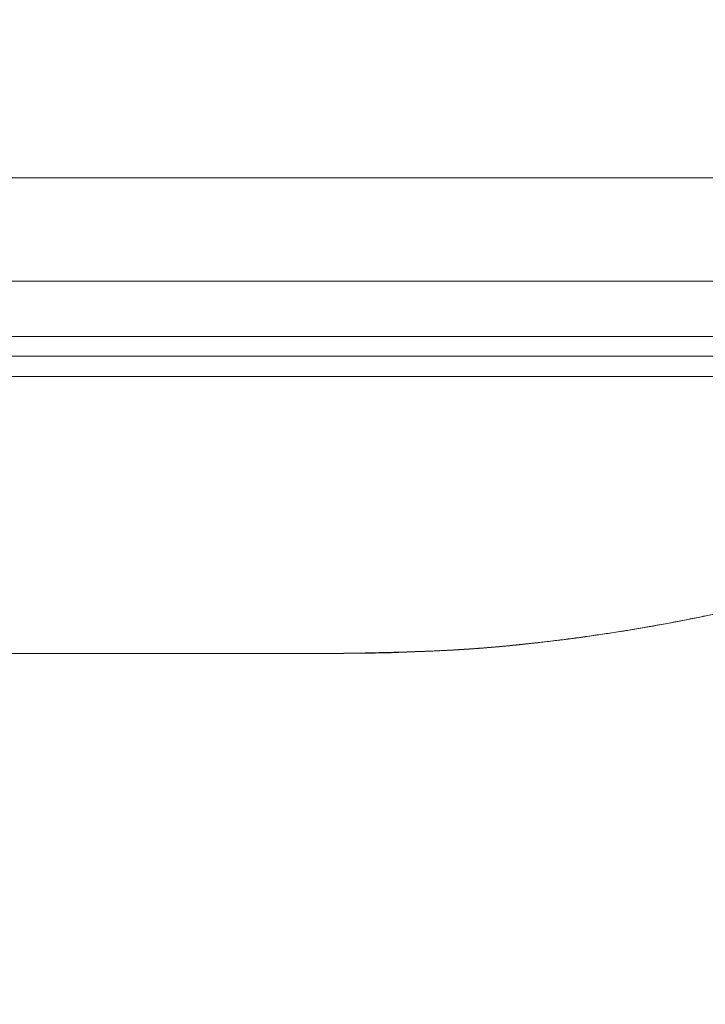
# Model space of a CAD drawing. Extents: x 0 to 59450, y 0 to 42050.
# Tile 249 of 256: x 35059 to 35069, y 35017 to 35031. Entities that reach past the tile are written whole.
import ezdxf

# ---------------------------------------------------------------- set-up
doc = ezdxf.new("R2010")
doc.units = 0
doc.header["$LTSCALE"] = 20
doc.header["$MEASUREMENT"] = 0
doc.layers.get('0').update_dxf_attribs({"linetype": 'CONTINUOUS'})
doc.layers.get('Defpoints').update_dxf_attribs({"linetype": 'CONTINUOUS'})
doc.dimstyles.new('DXF001', dxfattribs={"dimtxt": 3.1, "dimasz": 2, "dimexe": 2, "dimexo": 0.8, "dimgap": 0.09, "dimtad": 1, "dimdsep": 46, "dimtxsty": 'STANDARD', "dimcen": 0.09, "dimazin": 2, "dimtfac": 0.645161, "dimtdec": 4, "dimtmove": 0, "dimatfit": 3, "dimfxl": 1, "dimtvp": 0.66129, "dimtolj": 1, "dimtzin": 0, "dimarcsym": 0})

# ---------------------------------------------------------------- blocks, each defined once
blk = doc.blocks.new('_OPEN')
at = {"color": 0, "linetype": 'ByBlock', "lineweight": -2}
for p, q in [((-1, 0.166667), (0, 0)), ((0, 0), (-1, -0.166667)), ((0, 0), (-1, 0))]:
    blk.add_line(p, q, dxfattribs=at)
blk = doc.blocks.new('*D31')
at = {"color": 0, "linetype": 'Continuous', "lineweight": -2}
for p, q in [((40080.241, 35874.159), (40080.241, 34418.443)), ((34086.452, 35044.922), (34086.452, 34418.443)), ((34088.452, 34420.443), (40078.241, 34420.443))]:
    blk.add_line(p, q, dxfattribs=at)
at = {"layer": 'Defpoints', "color": 0, "linetype": 'Continuous'}
for p in [(40080.241, 35874.959), (34086.452, 35045.722), (40080.241, 34420.443)]:
    blk.add_point(p, dxfattribs=at)
at = {"color": 0, "linetype": 'Continuous', "lineweight": -2, "xscale": 2, "yscale": 2, "zscale": 2, "rotation": 180}
blk.add_blockref('_OPEN', (34086.452, 34420.443), dxfattribs=at)
at = {"color": 0, "linetype": 'Continuous', "lineweight": -2, "xscale": 2, "yscale": 2, "zscale": 2}
blk.add_blockref('_OPEN', (40080.241, 34420.443), dxfattribs=at)
at = {"color": 0, "linetype": 'Continuous', "lineweight": 13, "insert": (37257.246, 34460.533), "char_height": 80, "attachment_point": 5}
blk.add_mtext('\\A1;\\A1;5994', dxfattribs=at)
blk = doc.blocks.new('*D32')
at = {"color": 0, "linetype": 'Continuous', "lineweight": -2}
for p, q in [((36630.841, 38018.759), (33035.556, 38018.759)), ((33037.556, 35020.459), (33037.556, 38016.759)), ((34773.905, 35018.459), (33035.556, 35018.459))]:
    blk.add_line(p, q, dxfattribs=at)
at = {"layer": 'Defpoints', "color": 0, "linetype": 'Continuous'}
for p in [(33037.556, 38018.759), (36631.641, 38018.759), (34774.705, 35018.459)]:
    blk.add_point(p, dxfattribs=at)
at = {"color": 0, "linetype": 'Continuous', "lineweight": -2, "xscale": 2, "yscale": 2, "zscale": 2}
for p, rotation in [((33037.556, 38018.759), 90), ((33037.556, 35018.459), 270)]:
    blk.add_blockref('_OPEN', p, dxfattribs=dict(at, rotation=rotation))
at = {"color": 0, "linetype": 'Continuous', "lineweight": 13, "insert": (32997.466, 36692.509), "char_height": 80, "attachment_point": 5, "rotation": 90}
blk.add_mtext('\\A1;\\A1;3000', dxfattribs=at)

msp = doc.modelspace()

# ---------------------------------------------------------------- linework, layer by layer
at = {"color": 3, "linetype": 'Continuous', "lineweight": 13}
for p, q in [((34971.456, 35028.959), (35819.567, 35028.959)), ((34642.507, 35027.508), (35903.691, 35027.508)), ((35904.465, 35026.735), (34642.507, 35026.735)), ((34844.705, 35026.459), (35103.24, 35026.459)), ((35076.81, 35026.171), (34844.705, 35026.171)), ((35068.395, 35022.771), (35068.422, 35022.776)), ((35068.422, 35022.776), (35068.449, 35022.782)), ((35068.449, 35022.782), (35068.475, 35022.787)), ((35068.475, 35022.787), (35068.502, 35022.793)), ((35068.502, 35022.793), (35068.529, 35022.798)), ((35068.529, 35022.798), (35068.555, 35022.804)), ((35068.555, 35022.804), (35068.582, 35022.809)), ((35067.648, 35022.633), (35067.675, 35022.637)), ((35067.675, 35022.637), (35067.702, 35022.642)), ((35067.702, 35022.642), (35067.728, 35022.646)), ((35067.728, 35022.646), (35067.755, 35022.651)), ((35067.942, 35022.684), (35067.969, 35022.689)), ((35067.969, 35022.689), (35067.995, 35022.694)), ((35067.995, 35022.694), (35068.022, 35022.699)), ((35068.022, 35022.699), (35068.049, 35022.704)), ((35068.049, 35022.704), (35068.075, 35022.709)), ((35068.075, 35022.709), (35068.102, 35022.714)), ((35068.102, 35022.714), (35068.129, 35022.719)), ((35068.129, 35022.719), (35068.156, 35022.724)), ((35068.156, 35022.724), (35068.182, 35022.729)), ((35068.182, 35022.729), (35068.209, 35022.734)), ((35068.209, 35022.734), (35068.236, 35022.739)), ((35068.236, 35022.739), (35068.262, 35022.744)), ((35068.262, 35022.744), (35068.289, 35022.75)), ((35068.289, 35022.75), (35068.316, 35022.755)), ((35068.316, 35022.755), (35068.342, 35022.76)), ((35068.342, 35022.76), (35068.369, 35022.766)), ((35068.369, 35022.766), (35068.395, 35022.771)), ((35066.738, 35022.496), (35066.764, 35022.5)), ((35066.764, 35022.5), (35066.791, 35022.503)), ((35066.791, 35022.503), (35066.818, 35022.507)), ((35066.818, 35022.507), (35066.845, 35022.511)), ((35066.845, 35022.511), (35066.872, 35022.514)), ((35066.872, 35022.514), (35066.898, 35022.518)), ((35066.898, 35022.518), (35066.925, 35022.522)), ((35066.925, 35022.522), (35066.952, 35022.525)), ((35066.952, 35022.525), (35066.979, 35022.529)), ((35066.979, 35022.529), (35067.006, 35022.533)), ((35067.006, 35022.533), (35067.032, 35022.537)), ((35067.032, 35022.537), (35067.059, 35022.541)), ((35067.059, 35022.541), (35067.086, 35022.545)), ((35067.086, 35022.545), (35067.113, 35022.548)), ((35067.113, 35022.548), (35067.14, 35022.552)), ((35067.14, 35022.552), (35067.166, 35022.556)), ((35067.166, 35022.556), (35067.193, 35022.56)), ((35067.193, 35022.56), (35067.22, 35022.564)), ((35067.22, 35022.564), (35067.247, 35022.568)), ((35067.247, 35022.568), (35067.274, 35022.572)), ((35067.274, 35022.572), (35067.3, 35022.577)), ((35067.3, 35022.577), (35067.327, 35022.581)), ((35067.327, 35022.581), (35067.354, 35022.585)), ((35067.354, 35022.585), (35067.381, 35022.589)), ((35067.381, 35022.589), (35067.407, 35022.593)), ((35067.407, 35022.593), (35067.434, 35022.597)), ((35067.434, 35022.597), (35067.461, 35022.602)), ((35067.461, 35022.602), (35067.488, 35022.606)), ((35067.488, 35022.606), (35067.514, 35022.61)), ((35067.514, 35022.61), (35067.541, 35022.615)), ((35067.541, 35022.615), (35067.568, 35022.619)), ((35067.568, 35022.619), (35067.595, 35022.624)), ((35067.595, 35022.624), (35067.621, 35022.628)), ((35067.621, 35022.628), (35067.648, 35022.633)), ((35065.463, 35022.358), (35065.479, 35022.36)), ((35065.479, 35022.36), (35065.495, 35022.361)), ((35065.495, 35022.361), (35065.511, 35022.362)), ((35065.511, 35022.362), (35065.527, 35022.364)), ((35065.527, 35022.364), (35065.543, 35022.365)), ((35065.543, 35022.365), (35065.559, 35022.366)), ((35065.559, 35022.366), (35065.575, 35022.368)), ((35065.575, 35022.368), (35065.591, 35022.369)), ((35065.591, 35022.369), (35065.607, 35022.37)), ((35065.607, 35022.37), (35065.623, 35022.372)), ((35065.623, 35022.372), (35065.639, 35022.373)), ((35065.639, 35022.373), (35065.655, 35022.374)), ((35065.655, 35022.374), (35065.671, 35022.376)), ((35065.671, 35022.376), (35065.687, 35022.377)), ((35065.687, 35022.377), (35065.703, 35022.379)), ((35065.703, 35022.379), (35065.719, 35022.38)), ((35065.719, 35022.38), (35065.735, 35022.382)), ((35065.735, 35022.382), (35065.751, 35022.383)), ((35065.751, 35022.383), (35065.767, 35022.385)), ((35065.767, 35022.385), (35065.783, 35022.386)), ((35065.783, 35022.386), (35065.799, 35022.388)), ((35065.799, 35022.388), (35065.815, 35022.389)), ((35065.815, 35022.389), (35065.831, 35022.391)), ((35065.831, 35022.391), (35065.847, 35022.392)), ((35065.847, 35022.392), (35065.863, 35022.394)), ((35065.863, 35022.394), (35065.879, 35022.396)), ((35065.879, 35022.396), (35065.895, 35022.397)), ((35065.895, 35022.397), (35065.911, 35022.399)), ((35065.911, 35022.399), (35065.926, 35022.4)), ((35065.926, 35022.4), (35065.942, 35022.402)), ((35065.942, 35022.402), (35065.958, 35022.404)), ((35065.958, 35022.404), (35065.974, 35022.405)), ((35065.974, 35022.405), (35065.99, 35022.407)), ((35065.99, 35022.407), (35066.006, 35022.409)), ((35066.006, 35022.409), (35066.022, 35022.41)), ((35066.022, 35022.41), (35066.038, 35022.412)), ((35066.038, 35022.412), (35066.054, 35022.414)), ((35066.054, 35022.414), (35066.07, 35022.415)), ((35066.067, 35022.415), (35066.093, 35022.418)), ((35066.07, 35022.415), (35066.086, 35022.417)), ((35066.086, 35022.417), (35066.102, 35022.419)), ((35066.093, 35022.418), (35066.12, 35022.421)), ((35066.102, 35022.419), (35066.119, 35022.421)), ((35066.119, 35022.421), (35066.134, 35022.422)), ((35066.12, 35022.421), (35066.147, 35022.424)), ((35066.134, 35022.422), (35066.148, 35022.424)), ((35066.147, 35022.424), (35066.174, 35022.427)), ((35066.148, 35022.424), (35066.166, 35022.426)), ((35066.174, 35022.427), (35066.201, 35022.43)), ((35066.194, 35022.429), (35066.23, 35022.433)), ((35066.201, 35022.43), (35066.228, 35022.433)), ((35066.228, 35022.433), (35066.255, 35022.436)), ((35066.255, 35022.436), (35066.281, 35022.439)), ((35066.281, 35022.439), (35066.308, 35022.442)), ((35066.308, 35022.442), (35066.335, 35022.445)), ((35066.335, 35022.445), (35066.362, 35022.449)), ((35066.362, 35022.449), (35066.389, 35022.452)), ((35066.389, 35022.452), (35066.416, 35022.455)), ((35066.416, 35022.455), (35066.442, 35022.458)), ((35066.442, 35022.458), (35066.469, 35022.462)), ((35066.469, 35022.462), (35066.496, 35022.465)), ((35066.496, 35022.465), (35066.523, 35022.468)), ((35066.523, 35022.468), (35066.55, 35022.472)), ((35066.55, 35022.472), (35066.577, 35022.475)), ((35066.577, 35022.475), (35066.603, 35022.479)), ((35066.603, 35022.479), (35066.63, 35022.482)), ((35066.63, 35022.482), (35066.657, 35022.486)), ((35066.657, 35022.486), (35066.684, 35022.489)), ((35066.684, 35022.489), (35066.711, 35022.493)), ((35066.711, 35022.493), (35066.738, 35022.496)), ((34844.705, 35022.283), (35063.511, 35022.283)), ((35063.511, 35022.284), (35063.527, 35022.284)), ((35063.511, 35022.284), (35063.538, 35022.284)), ((35063.591, 35022.285), (35063.607, 35022.285)), ((35063.607, 35022.285), (35063.623, 35022.285)), ((35063.623, 35022.285), (35063.639, 35022.286)), ((35063.639, 35022.286), (35063.655, 35022.286)), ((35063.655, 35022.286), (35063.671, 35022.286)), ((35063.671, 35022.286), (35063.687, 35022.286)), ((35063.673, 35022.286), (35063.7, 35022.287)), ((35063.687, 35022.286), (35063.703, 35022.287)), ((35063.7, 35022.287), (35063.726, 35022.287)), ((35063.703, 35022.287), (35063.719, 35022.287)), ((35063.719, 35022.287), (35063.735, 35022.287)), ((35063.726, 35022.287), (35063.753, 35022.288)), ((35063.735, 35022.287), (35063.751, 35022.287)), ((35063.751, 35022.287), (35063.767, 35022.288)), ((35063.753, 35022.288), (35063.78, 35022.288)), ((35063.767, 35022.288), (35063.783, 35022.288)), ((35063.78, 35022.288), (35063.807, 35022.289)), ((35063.783, 35022.288), (35063.799, 35022.288)), ((35063.799, 35022.288), (35063.815, 35022.289)), ((35063.807, 35022.289), (35063.834, 35022.289)), ((35063.815, 35022.289), (35063.831, 35022.289)), ((35063.831, 35022.289), (35063.847, 35022.289)), ((35063.834, 35022.289), (35063.861, 35022.29)), ((35063.847, 35022.289), (35063.863, 35022.29)), ((35063.861, 35022.29), (35063.888, 35022.29)), ((35063.863, 35022.29), (35063.879, 35022.29)), ((35063.879, 35022.29), (35063.895, 35022.29)), ((35063.888, 35022.29), (35063.915, 35022.291)), ((35063.895, 35022.29), (35063.911, 35022.291)), ((35063.911, 35022.291), (35063.927, 35022.291)), ((35063.915, 35022.291), (35063.942, 35022.291)), ((35063.927, 35022.291), (35063.943, 35022.291)), ((35063.942, 35022.291), (35063.969, 35022.292)), ((35063.943, 35022.291), (35063.959, 35022.292)), ((35063.959, 35022.292), (35063.975, 35022.292)), ((35063.969, 35022.292), (35063.996, 35022.292)), ((35063.975, 35022.292), (35063.991, 35022.292)), ((35063.991, 35022.292), (35064.007, 35022.293)), ((35063.996, 35022.292), (35064.023, 35022.293)), ((35064.007, 35022.293), (35064.023, 35022.293)), ((35064.023, 35022.293), (35064.05, 35022.294)), ((35064.023, 35022.293), (35064.039, 35022.293)), ((35064.039, 35022.293), (35064.056, 35022.294)), ((35064.05, 35022.294), (35064.077, 35022.294)), ((35064.056, 35022.294), (35064.072, 35022.294)), ((35064.072, 35022.294), (35064.088, 35022.294)), ((35064.077, 35022.294), (35064.103, 35022.295)), ((35064.088, 35022.294), (35064.104, 35022.295)), ((35064.103, 35022.295), (35064.13, 35022.296)), ((35064.104, 35022.295), (35064.12, 35022.295)), ((35064.12, 35022.295), (35064.136, 35022.296)), ((35064.13, 35022.296), (35064.157, 35022.296)), ((35064.136, 35022.296), (35064.152, 35022.296)), ((35064.152, 35022.296), (35064.168, 35022.296)), ((35064.157, 35022.296), (35064.184, 35022.297)), ((35064.168, 35022.296), (35064.184, 35022.297)), ((35064.184, 35022.297), (35064.211, 35022.298)), ((35064.184, 35022.297), (35064.2, 35022.297)), ((35064.2, 35022.297), (35064.216, 35022.298)), ((35064.211, 35022.298), (35064.238, 35022.298)), ((35064.216, 35022.298), (35064.232, 35022.298)), ((35064.232, 35022.298), (35064.248, 35022.299)), ((35064.238, 35022.298), (35064.265, 35022.299)), ((35064.248, 35022.299), (35064.264, 35022.299)), ((35064.264, 35022.299), (35064.28, 35022.299)), ((35064.265, 35022.299), (35064.292, 35022.3)), ((35064.28, 35022.299), (35064.296, 35022.3)), ((35064.292, 35022.3), (35064.319, 35022.301)), ((35064.296, 35022.3), (35064.312, 35022.3)), ((35064.312, 35022.3), (35064.328, 35022.301)), ((35064.319, 35022.301), (35064.346, 35022.301)), ((35064.328, 35022.301), (35064.344, 35022.301)), ((35064.344, 35022.301), (35064.36, 35022.302)), ((35064.346, 35022.301), (35064.373, 35022.302)), ((35064.36, 35022.302), (35064.376, 35022.302)), ((35064.373, 35022.302), (35064.4, 35022.303)), ((35064.376, 35022.302), (35064.392, 35022.303)), ((35064.392, 35022.303), (35064.408, 35022.303)), ((35064.4, 35022.303), (35064.427, 35022.304)), ((35064.408, 35022.303), (35064.424, 35022.304)), ((35064.424, 35022.304), (35064.44, 35022.304)), ((35064.427, 35022.304), (35064.453, 35022.305)), ((35064.44, 35022.304), (35064.456, 35022.305)), ((35064.453, 35022.305), (35064.48, 35022.306)), ((35064.456, 35022.305), (35064.472, 35022.305)), ((35064.472, 35022.305), (35064.488, 35022.306)), ((35064.48, 35022.306), (35064.507, 35022.307)), ((35064.488, 35022.306), (35064.504, 35022.306)), ((35064.504, 35022.306), (35064.52, 35022.307)), ((35064.507, 35022.307), (35064.534, 35022.308)), ((35064.52, 35022.307), (35064.536, 35022.307)), ((35064.534, 35022.308), (35064.561, 35022.308)), ((35064.536, 35022.307), (35064.552, 35022.308)), ((35064.552, 35022.308), (35064.568, 35022.309)), ((35064.561, 35022.308), (35064.588, 35022.309)), ((35064.568, 35022.309), (35064.584, 35022.309)), ((35064.584, 35022.309), (35064.6, 35022.31)), ((35064.588, 35022.309), (35064.615, 35022.31)), ((35064.6, 35022.31), (35064.616, 35022.31)), ((35064.615, 35022.31), (35064.642, 35022.311)), ((35064.616, 35022.31), (35064.632, 35022.311)), ((35064.632, 35022.311), (35064.648, 35022.312)), ((35064.642, 35022.311), (35064.669, 35022.312)), ((35064.648, 35022.312), (35064.664, 35022.312)), ((35064.664, 35022.312), (35064.68, 35022.313)), ((35064.669, 35022.312), (35064.696, 35022.314)), ((35064.68, 35022.313), (35064.696, 35022.313)), ((35064.696, 35022.314), (35064.723, 35022.315)), ((35064.696, 35022.313), (35064.712, 35022.314)), ((35064.712, 35022.314), (35064.728, 35022.315)), ((35064.723, 35022.315), (35064.749, 35022.316)), ((35064.728, 35022.315), (35064.744, 35022.315)), ((35064.744, 35022.315), (35064.76, 35022.316)), ((35064.749, 35022.316), (35064.776, 35022.317)), ((35064.76, 35022.316), (35064.776, 35022.317)), ((35064.776, 35022.317), (35064.792, 35022.318)), ((35064.776, 35022.317), (35064.803, 35022.318)), ((35064.792, 35022.318), (35064.808, 35022.318)), ((35064.803, 35022.318), (35064.83, 35022.319)), ((35064.808, 35022.318), (35064.824, 35022.319)), ((35064.824, 35022.319), (35064.84, 35022.32)), ((35064.83, 35022.319), (35064.857, 35022.321)), ((35064.84, 35022.32), (35064.856, 35022.32)), ((35064.856, 35022.32), (35064.872, 35022.321)), ((35064.872, 35022.321), (35064.888, 35022.322)), ((35064.888, 35022.322), (35064.904, 35022.323)), ((35064.904, 35022.323), (35064.92, 35022.324)), ((35064.92, 35022.324), (35064.936, 35022.324)), ((35064.936, 35022.324), (35064.952, 35022.325)), ((35064.952, 35022.325), (35064.968, 35022.326)), ((35064.968, 35022.326), (35064.984, 35022.327)), ((35064.984, 35022.327), (35065, 35022.328)), ((35065, 35022.328), (35065.016, 35022.329)), ((35065.016, 35022.329), (35065.032, 35022.33)), ((35065.032, 35022.33), (35065.048, 35022.33)), ((35065.048, 35022.33), (35065.064, 35022.331)), ((35065.064, 35022.331), (35065.08, 35022.332)), ((35065.08, 35022.332), (35065.096, 35022.333)), ((35065.096, 35022.333), (35065.112, 35022.334)), ((35065.112, 35022.334), (35065.128, 35022.335)), ((35065.128, 35022.335), (35065.144, 35022.336)), ((35065.144, 35022.336), (35065.16, 35022.337)), ((35065.16, 35022.337), (35065.176, 35022.338)), ((35065.176, 35022.338), (35065.192, 35022.339)), ((35065.192, 35022.339), (35065.208, 35022.34)), ((35065.208, 35022.34), (35065.224, 35022.341)), ((35065.224, 35022.341), (35065.24, 35022.342)), ((35065.24, 35022.342), (35065.256, 35022.343)), ((35065.256, 35022.343), (35065.272, 35022.344)), ((35065.272, 35022.344), (35065.288, 35022.345)), ((35065.288, 35022.345), (35065.303, 35022.347)), ((35065.303, 35022.347), (35065.319, 35022.348)), ((35065.319, 35022.348), (35065.335, 35022.349)), ((35065.335, 35022.349), (35065.351, 35022.35)), ((35065.351, 35022.35), (35065.367, 35022.351)), ((35065.367, 35022.351), (35065.383, 35022.352)), ((35065.383, 35022.352), (35065.399, 35022.354)), ((35065.399, 35022.354), (35065.415, 35022.355)), ((35065.415, 35022.355), (35065.431, 35022.356)), ((35065.431, 35022.356), (35065.447, 35022.357)), ((35065.447, 35022.357), (35065.463, 35022.358))]:
    msp.add_line(p, q, dxfattribs=at)
for centre, radius, start, end in [((35063.511, 35046.971), 24.688, 270, 302.594), ((35063.832, 35045.502), 23.185, 279.7417, 279.8087), ((35063.784, 35045.442), 23.134, 279.9499, 280.0171), ((35063.808, 35045.464), 23.153, 279.9499, 280.017), ((35063.83, 35045.58), 23.263, 279.9135, 279.9805), ((35063.765, 35045.538), 23.232, 280.1581, 280.225), ((35063.786, 35045.574), 23.264, 280.1581, 280.2249), ((35063.807, 35045.61), 23.296, 280.1581, 280.2249), ((35064.026, 35041.094), 18.791, 274.4227, 274.505), ((35063.983, 35041.109), 18.809, 274.6344, 274.7166), ((35064.008, 35041.125), 18.823, 274.6344, 274.7166), ((35063.964, 35041.075), 18.777, 274.8641, 274.9462), ((35063.99, 35041.155), 18.855, 274.846, 274.928), ((35064.017, 35041.158), 18.855, 274.846, 274.928), ((35063.971, 35041.123), 18.825, 275.0764, 275.1583), ((35063.991, 35041.269), 18.968, 275.0576, 275.1392), ((35064.005, 35041.425), 19.122, 275.0579, 275.1389), ((35063.935, 35041.634), 19.337, 275.2895, 275.3692), ((35063.939, 35041.95), 19.651, 275.2702, 275.349), ((35063.868, 35042.216), 19.923, 275.4819, 275.5596), ((35063.871, 35042.388), 20.094, 275.5028, 275.5796), ((35063.87, 35042.751), 20.455, 275.4829, 275.5586), ((35063.795, 35042.937), 20.648, 275.7156, 275.7903), ((35063.792, 35043.317), 21.025, 275.6948, 275.7685), ((35063.792, 35043.592), 21.299, 275.6953, 275.768), ((35063.707, 35043.829), 21.544, 275.9287, 276.0003), ((35063.703, 35044.205), 21.918, 275.9071, 275.9778), ((35063.612, 35044.472), 22.193, 276.1411, 276.2107), ((35063.691, 35044.848), 22.559, 275.9081, 275.9768), ((35063.601, 35045.075), 22.794, 276.142, 276.2098), ((35063.843, 35043.23), 20.933, 276.3705, 276.4465), ((35063.464, 35033.645), 11.361, 270.3153, 270.3965), ((35063.457, 35035.002), 12.718, 270.3618, 270.4839), ((35063.483, 35033.19), 10.906, 270.3161, 270.4001), ((35063.426, 35033.6), 11.316, 270.6709, 270.7525), ((35063.446, 35034.169), 11.885, 270.5715, 270.7017), ((35063.426, 35034.947), 12.663, 270.6753, 270.7481), ((35063.419, 35034.874), 12.591, 270.7873, 270.9102), ((35063.399, 35037.998), 15.714, 270.8029, 270.901), ((35063.372, 35041.694), 19.41, 270.8089, 270.8886), ((35063.779, 35044.91), 22.615, 272.7327, 272.8009), ((35063.837, 35044.347), 22.05, 272.7214, 272.7917), ((35063.892, 35043.693), 21.394, 272.7307, 272.8029), ((35063.868, 35043.139), 20.842, 272.9422, 273.0163), ((35063.93, 35042.472), 20.173, 272.941, 273.0175), ((35063.975, 35042.047), 19.746, 272.9514, 273.0293), ((35063.937, 35041.964), 19.665, 273.1524, 273.2309), ((35063.968, 35041.883), 19.583, 273.1522, 273.231), ((35063.925, 35041.855), 19.557, 273.3644, 273.4434), ((35063.956, 35041.773), 19.474, 273.3643, 273.4436), ((35063.992, 35041.62), 19.318, 273.364, 273.4439), ((35063.955, 35041.509), 19.21, 273.5759, 273.6563), ((35063.988, 35041.41), 19.109, 273.5757, 273.6565), ((35063.953, 35041.275), 18.977, 273.7875, 273.8689), ((35063.994, 35041.071), 18.771, 273.7871, 273.8694), ((35064.027, 35040.985), 18.683, 273.7869, 273.8696), ((35064.053, 35040.922), 18.618, 273.8011, 273.8838), ((35063.941, 35041.003), 18.706, 274.2108, 274.2934), ((35064.036, 35041.02), 18.716, 273.9989, 274.0815), ((35063.992, 35041.035), 18.734, 274.2108, 274.2933), ((35064.018, 35041.049), 18.747, 274.2109, 274.2933), ((35063.975, 35041.064), 18.765, 274.4227, 274.505), ((35064.001, 35041.01), 18.709, 274.4393, 274.5216)]:
    msp.add_arc(centre, radius, start, end, dxfattribs=at)

# ---------------------------------------------------------------- dimensions: what is measured, and where the dimension line sits
at = {"linetype": 'Continuous', "lineweight": 13}
dim = msp.add_linear_dim(base=(33037.556, 38018.759), p1=(34774.705, 35018.459), p2=(36631.641, 38018.759), angle=90, text='\\A1;3000', dimstyle='DXF001', override={"dimtxt": 80, "dimasz": 2, "dimblk1": 'OPEN', "dimblk2": 'OPEN', "dimsah": 1}, dxfattribs=at)
dim.commit()
dim.dimension.update_dxf_attribs({"geometry": '*D32', "text_midpoint": (33037.556, 36692.509), "dimtype": 160})
at = {"color": 7, "linetype": 'Continuous', "lineweight": 13}
dim = msp.add_linear_dim(base=(40080.241, 34420.443), p1=(34086.452, 35045.722), p2=(40080.241, 35874.959), text='\\A1;5994', dimstyle='DXF001', override={"dimtxt": 80, "dimasz": 2, "dimblk1": 'OPEN', "dimblk2": 'OPEN', "dimsah": 1}, dxfattribs=at)
dim.commit()
dim.dimension.update_dxf_attribs({"geometry": '*D31', "text_midpoint": (37257.246, 34420.443), "dimtype": 160})

doc.saveas('drawing.dxf')
